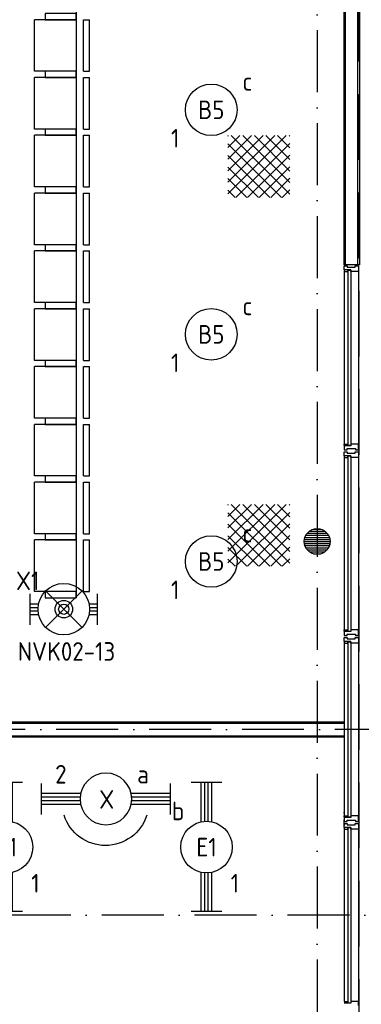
# Model space of a CAD drawing. Header units: millimetres. Extents: x 84333 to 240712, y -2244 to 84291.
# Tile 50 of 87: x 170335 to 173646, y 47914 to 57451. Entities that reach past the tile are written whole.
import ezdxf
from ezdxf.enums import TextEntityAlignment as Align

# ---------------------------------------------------------------- set-up
doc = ezdxf.new("R2010")
doc.units = ezdxf.units.MM
doc.header["$LTSCALE"] = 100
doc.linetypes.add('DASHDOT', pattern=[9, 6, -1.5, 0, -1.5])
doc.linetypes.add('HIDDEN', pattern=[9.525, 6.35, -3.175])
doc.layers.get('0').update_dxf_attribs({"linetype": 'CONTINUOUS'})
for name, color, linetype in [('AFDELING', 4, 'CONTINUOUS'), ('AL$7----_STRAMIEN', 1, 'DASHDOT'), ('AL22----_BINNENWAND', 7, 'CONTINUOUS'), ('AL28----_KONSTRUKTIE', 3, 'CONTINUOUS'), ('AL31----_BUITENKOZ', 7, 'CONTINUOUS'), ('AL32----_BINNENKOZ', 7, 'CONTINUOUS'), ('ALXAA---_GEWBETON', 12, 'CONTINUOUS'), ('ALXOU---_GLAS', 7, 'CONTINUOUS'), ('EB63101-_ATTRIB', 2, 'CONTINUOUS'), ('EB63501-_ATTRIB', 2, 'CONTINUOUS'), ('EL63101-_LICHT-ARM', 3, 'CONTINUOUS'), ('EL63101-LICHT-ARM', 3, 'CONTINUOUS'), ('EL63501-_NOODVRL-ARM', 3, 'CONTINUOUS'), ('EL6441--_DATACOM', 3, 'CONTINUOUS'), ('LIJN070', 130, 'CONTINUOUS')]:
    doc.layers.add(name, color=color, linetype=linetype)
doc.styles.add('1_8', font='ISO', dxfattribs={"height": 1.8})
doc.styles.add('TECHNIC', font='technic_.ttf')

# ---------------------------------------------------------------- blocks, each defined once
blk = doc.blocks.new('EJ3T20')
at = {"color": 0}
for p, q in [((-6.25, -1.5), (-6.25, 1.5)), ((6.25, -1.5), (6.25, 1.5)), ((-6.25, 0.525), (-2.444, 0.525)), ((-6.25, 0.175), (-2.494, 0.175)), ((2.444, 0.525), (6.25, 0.525)), ((2.494, 0.175), (6.25, 0.175)), ((-6.25, -0.175), (-2.494, -0.175)), ((-6.25, -0.525), (-2.444, -0.525)), ((2.444, -0.525), (6.25, -0.525)), ((2.494, -0.175), (6.25, -0.175))]:
    blk.add_line(p, q, dxfattribs=at)
blk.add_circle((0, 0), 2.5, dxfattribs=at)
at = {"color": 0, "style": '1_8'}
for tag, flags, p in [('SCHAK', 8, (3.5, 2.75)), ('A_CODE', 8, (0, 0)), ('GROEP', 8, (-3.5, -2.75)), ('KAST', 9, (3.5, -2.75))]:
    blk.add_attdef(tag, text='', height=1.8, dxfattribs=dict(at, flags=flags)).set_placement(p, align=Align.MIDDLE)
blk = doc.blocks.new('EJ3T01')
at = {"color": 0}
for p, q in [((-3.25, -1.5), (-3.25, 1.5)), ((-1.768, 1.768), (1.768, -1.768)), ((1.768, 1.768), (-1.768, -1.768)), ((3.25, -1.5), (3.25, 1.5)), ((-3.25, 0.525), (-2.444, 0.525)), ((-3.25, 0.175), (-2.494, 0.175)), ((2.444, 0.525), (3.25, 0.525)), ((2.494, 0.175), (3.25, 0.175)), ((-3.25, -0.175), (-2.494, -0.175)), ((-3.25, -0.525), (-2.444, -0.525)), ((2.444, -0.525), (3.25, -0.525)), ((2.494, -0.175), (3.25, -0.175))]:
    blk.add_line(p, q, dxfattribs=at)
at = {"color": 6}
blk.add_lwpolyline([(1.768, -1.768), (1.75, -1.75)], dxfattribs=at)
at = {"color": 0}
for radius in [2.5, 0.85, 0.5]:
    blk.add_circle((0, 0), radius, dxfattribs=at)
at = {"color": 6, "style": '1_8'}
for tag, flags, p in [('A_CODE', 8, (-3.5, 2.75)), ('SCHAK', 8, (3.5, 2.75)), ('GROEP', 8, (-3.5, -2.75)), ('KAST', 9, (3.5, -2.75))]:
    blk.add_attdef(tag, text='', height=1.8, dxfattribs=dict(at, flags=flags)).set_placement(p, align=Align.MIDDLE)
blk = doc.blocks.new('PENDEL')
at = {"color": 0}
for p, q in [((-6.25, -1.5), (-6.25, 1.5)), ((6.25, -1.5), (6.25, 1.5)), ((-6.25, 0.525), (-2.444, 0.525)), ((-6.25, 0.175), (-2.494, 0.175)), ((2.444, 0.525), (6.25, 0.525)), ((2.494, 0.175), (6.25, 0.175)), ((-6.25, -0.175), (-2.494, -0.175)), ((-6.25, -0.525), (-2.444, -0.525)), ((2.444, -0.525), (6.25, -0.525)), ((2.494, -0.175), (6.25, -0.175))]:
    blk.add_line(p, q, dxfattribs=at)
blk.add_circle((0, 0), 2.5, dxfattribs=at)
at = {"layer": 'EL63101-_LICHT-ARM'}
blk.add_arc((0.043, -0.302), 4.207, 197.6135, 342.3865, dxfattribs=at)
at = {"color": 6, "style": '1_8'}
for tag, flags, p in [('SCHAK', 8, (3.5, 2.75)), ('A_CODE', 8, (0, 0)), ('GROEP', 8, (-3.5, -2.75)), ('KAST', 9, (3.5, -2.75))]:
    blk.add_attdef(tag, text='', height=1.8, dxfattribs=dict(at, flags=flags)).set_placement(p, align=Align.MIDDLE)
at = {"style": '1_8', "flags": 8}
blk.add_attdef('M_CODE', text='', height=3.6, dxfattribs=at).set_placement((0, 0), align=Align.MIDDLE_CENTER)
blk = doc.blocks.new('ES3G00')
at = {"color": 0}
blk.add_circle((0, 0), 2.5, dxfattribs=at)
at = {"color": 0, "style": '1_8'}
for tag, flags, p in [('SCHAK', 8, (3.5, 2.75)), ('A_CODE', 8, (0, 0)), ('GROEP', 8, (-3.5, -2.75)), ('KAST', 9, (3.5, -2.75))]:
    blk.add_attdef(tag, text='', height=1.8, dxfattribs=dict(at, flags=flags)).set_placement(p, align=Align.MIDDLE)
blk = doc.blocks.new('A$C13e6995e')
at = {"layer": 'AL32----_BINNENKOZ'}
h = blk.add_hatch(dxfattribs=at)
h.set_pattern_fill('NET', color=8, scale=25, angle=45, style=0)
h.set_pattern_definition([(45, (100247.96, 32938.49), (-56.1266, 56.1266), []), (135, (100247.96, 32938.49), (-56.1266, -56.1266), [])])
h.paths.add_polyline_path([(88020, 57973.7), (88620, 57973.7), (88620, 58573.7), (88020, 58573.7)])
h = blk.add_hatch(dxfattribs=at)
h.set_pattern_fill('NET', color=8, scale=25, angle=45, style=0)
h.set_pattern_definition([(45, (100247.96, 29365.61), (-56.1266, 56.1266), []), (135, (100247.96, 29365.61), (-56.1266, -56.1266), [])])
h.paths.add_polyline_path([(88020, 54400.8), (88620, 54400.8), (88620, 55000.8), (88020, 55000.8)])
at = {"layer": 'ALXAA---_GEWBETON'}
h = blk.add_hatch(dxfattribs=at)
h.set_pattern_fill('GEWPBET', color=8, scale=100, style=0)
h.set_pattern_definition([(8e-14, (-61415.227, 21096.753), (-3e-14, 20), [])])
edge = h.paths.add_edge_path()
edge.add_arc((88884.9, 54641), 125, 0, 360)
at = {"layer": 'AL$7----_STRAMIEN', "color": 1}
for p, q in [((152663.8, 52820), (49977.9, 52820)), ((152204.4, 51020), (4611.6, 51020))]:
    blk.add_line(p, q, dxfattribs=at)
blk.add_lwpolyline([(88884.9, 79395.1), (88884.9, 40820)], dxfattribs=at)
at = {"layer": 'AL22----_BINNENWAND', "color": 8}
for p, q in [((89144.9, 57320), (89144.8, 68129)), ((89294.8, 68129), (89294.9, 57320)), ((89294.9, 57320), (89144.9, 57320)), ((76312.9, 52895), (89144.9, 52895)), ((89144.9, 52895), (89144.9, 52745)), ((89144.9, 52745), (76312.9, 52745))]:
    blk.add_line(p, q, dxfattribs=at)
at = {"layer": 'AL22----_BINNENWAND', "color": 8, "linetype": 'Continuous'}
for p, q in [((89159.9, 57320), (89159.8, 68129)), ((89279.9, 57320), (89279.8, 68129)), ((76312.9, 52880), (89144.9, 52880)), ((76312.9, 52760), (89144.9, 52760))]:
    blk.add_line(p, q, dxfattribs=at)
at = {"layer": 'AL28----_KONSTRUKTIE', "color": 8}
blk.add_circle((88884.9, 54641), 125, dxfattribs=at)
at = {"layer": 'AL31----_BUITENKOZ', "color": 8, "linetype": 'Continuous'}
for p, q in [((89144.9, 57272), (89144.9, 57311)), ((89144.9, 57311), (89150.9, 57311)), ((89211.9, 57272), (89144.9, 57272)), ((89149.9, 57267), (89144.9, 57267)), ((89144.9, 57267), (89144.9, 57255)), ((89144.9, 57255), (89181.9, 57255)), ((89181.9, 57272), (89149.9, 57272)), ((89149.9, 57272), (89149.9, 57267)), ((89150.9, 57311), (89164.9, 57311)), ((89164.9, 57311), (89164.9, 57311)), ((89164.9, 57311), (89174.4, 57311)), ((89174.4, 57311), (89174.4, 57297)), ((89174.4, 57297), (89254.4, 57297)), ((89181.9, 57255), (89181.9, 57272)), ((89211.9, 57255), (89211.9, 57272)), ((89264.9, 57255), (89211.9, 57255)), ((89254.4, 57297), (89254.4, 57311)), ((89254.4, 57311), (89264.4, 57311)), ((89264.4, 57311), (89264.4, 57311)), ((89264.4, 57311), (89277.9, 57311)), ((89272.9, 57255), (89264.9, 57255)), ((89276.9, 57255), (89272.9, 57255)), ((89283.9, 57255), (89276.9, 57255)), ((89277.9, 57311), (89283.9, 57311)), ((89283.9, 57311), (89283.9, 57292.1)), ((89283.9, 57292.1), (89283.9, 57255)), ((89144.9, 55573), (89144.9, 55585)), ((89144.9, 55585), (89181.9, 55585)), ((89149.9, 55573), (89144.9, 55573)), ((89144.9, 55568), (89144.9, 55529)), ((89211.9, 55568), (89144.9, 55568)), ((89144.9, 55529), (89150.9, 55529)), ((89144.9, 55472), (89144.9, 55511)), ((89144.9, 55511), (89150.9, 55511)), ((89149.9, 55568), (89149.9, 55573)), ((89181.9, 55568), (89149.9, 55568)), ((89150.9, 55529), (89164.9, 55529)), ((89150.9, 55511), (89164.9, 55511)), ((89164.9, 55529), (89164.9, 55529)), ((89164.9, 55529), (89174.9, 55529)), ((89164.9, 55511), (89164.9, 55511)), ((89164.9, 55511), (89174.4, 55511)), ((89174.4, 55511), (89174.4, 55497)), ((89174.9, 55529), (89174.9, 55543)), ((89174.9, 55543), (89254.9, 55543)), ((89181.9, 55585), (89181.9, 55568)), ((89264.9, 55585), (89211.9, 55585)), ((89211.9, 55585), (89211.9, 55568)), ((89254.4, 55497), (89254.4, 55511)), ((89254.4, 55511), (89264.4, 55511)), ((89254.9, 55543), (89254.9, 55529)), ((89254.9, 55529), (89263.9, 55529)), ((89263.9, 55529), (89263.9, 55529)), ((89263.9, 55529), (89277.9, 55529)), ((89264.4, 55511), (89264.4, 55511)), ((89264.4, 55511), (89277.9, 55511)), ((89272.9, 55585), (89264.9, 55585)), ((89276.9, 55585), (89272.9, 55585)), ((89283.9, 55585), (89276.9, 55585)), ((89277.9, 55529), (89283.9, 55529)), ((89277.9, 55511), (89283.9, 55511)), ((89283.9, 55548), (89283.9, 55585)), ((89283.9, 55529), (89283.9, 55548)), ((89283.9, 55511), (89283.9, 55492.1)), ((89211.9, 55472), (89144.9, 55472)), ((89149.9, 55467), (89144.9, 55467)), ((89144.9, 55467), (89144.9, 55455)), ((89144.9, 55455), (89181.9, 55455)), ((89181.9, 55472), (89149.9, 55472)), ((89149.9, 55472), (89149.9, 55467)), ((89174.4, 55497), (89254.4, 55497)), ((89181.9, 55455), (89181.9, 55472)), ((89211.9, 55455), (89211.9, 55472)), ((89264.9, 55455), (89211.9, 55455)), ((89272.9, 55455), (89264.9, 55455)), ((89276.9, 55455), (89272.9, 55455)), ((89283.9, 55455), (89276.9, 55455)), ((89283.9, 55492.1), (89283.9, 55455)), ((89144.9, 53773), (89144.9, 53785)), ((89144.9, 53785), (89181.9, 53785)), ((89149.9, 53773), (89144.9, 53773)), ((89144.9, 53768), (89144.9, 53729)), ((89211.9, 53768), (89144.9, 53768)), ((89144.9, 53729), (89150.9, 53729)), ((89144.9, 53672), (89144.9, 53711)), ((89144.9, 53711), (89150.9, 53711)), ((89149.9, 53768), (89149.9, 53773)), ((89181.9, 53768), (89149.9, 53768)), ((89150.9, 53729), (89164.9, 53729)), ((89150.9, 53711), (89164.9, 53711)), ((89164.9, 53729), (89164.9, 53729)), ((89164.9, 53729), (89174.9, 53729)), ((89164.9, 53711), (89164.9, 53711)), ((89164.9, 53711), (89174.4, 53711)), ((89174.4, 53711), (89174.4, 53697)), ((89174.4, 53697), (89254.4, 53697)), ((89174.9, 53729), (89174.9, 53743)), ((89174.9, 53743), (89254.9, 53743)), ((89181.9, 53785), (89181.9, 53768)), ((89264.9, 53785), (89211.9, 53785)), ((89211.9, 53785), (89211.9, 53768)), ((89254.4, 53697), (89254.4, 53711)), ((89254.4, 53711), (89264.4, 53711)), ((89254.9, 53743), (89254.9, 53729)), ((89254.9, 53729), (89263.9, 53729)), ((89263.9, 53729), (89263.9, 53729)), ((89263.9, 53729), (89277.9, 53729)), ((89264.4, 53711), (89264.4, 53711)), ((89264.4, 53711), (89277.9, 53711)), ((89272.9, 53785), (89264.9, 53785)), ((89276.9, 53785), (89272.9, 53785)), ((89283.9, 53785), (89276.9, 53785)), ((89277.9, 53729), (89283.9, 53729)), ((89277.9, 53711), (89283.9, 53711)), ((89283.9, 53748), (89283.9, 53785)), ((89283.9, 53729), (89283.9, 53748)), ((89283.9, 53711), (89283.9, 53692.1)), ((89211.9, 53672), (89144.9, 53672)), ((89149.9, 53667), (89144.9, 53667)), ((89144.9, 53667), (89144.9, 53655)), ((89144.9, 53655), (89181.9, 53655)), ((89181.9, 53672), (89149.9, 53672)), ((89149.9, 53672), (89149.9, 53667)), ((89181.9, 53655), (89181.9, 53672)), ((89211.9, 53655), (89211.9, 53672)), ((89264.9, 53655), (89211.9, 53655)), ((89272.9, 53655), (89264.9, 53655)), ((89276.9, 53655), (89272.9, 53655)), ((89283.9, 53655), (89276.9, 53655)), ((89283.9, 53692.1), (89283.9, 53655)), ((89144.9, 52008.3), (89144.9, 52020.3)), ((89149.9, 52008.3), (89144.9, 52008.3)), ((89144.9, 52003.3), (89144.9, 51964.3)), ((89144.9, 51973), (89144.9, 51985)), ((89144.9, 51985), (89181.9, 51985)), ((89149.9, 52003.3), (89149.9, 52008.3)), ((89181.9, 51985), (89181.9, 51968)), ((89264.9, 51985), (89211.9, 51985)), ((89211.9, 51985), (89211.9, 51968)), ((89272.9, 51985), (89264.9, 51985)), ((89276.9, 51985), (89272.9, 51985)), ((89283.9, 51985), (89276.9, 51985)), ((89283.9, 51948), (89283.9, 51985)), ((89149.9, 51973), (89144.9, 51973)), ((89144.9, 51968), (89144.9, 51929)), ((89211.9, 51968), (89144.9, 51968)), ((89144.9, 51964.3), (89150.9, 51964.3)), ((89144.9, 51907.3), (89144.9, 51946.3)), ((89144.9, 51946.3), (89150.9, 51946.3)), ((89144.9, 51929), (89150.9, 51929)), ((89144.9, 51872), (89144.9, 51911)), ((89144.9, 51911), (89150.9, 51911)), ((89149.9, 51902.3), (89144.9, 51902.3)), ((89144.9, 51902.3), (89144.9, 51890.3)), ((89149.9, 51968), (89149.9, 51973)), ((89181.9, 51968), (89149.9, 51968)), ((89149.9, 51907.3), (89149.9, 51902.3)), ((89150.9, 51929), (89164.9, 51929)), ((89150.9, 51911), (89164.9, 51911)), ((89164.9, 51929), (89164.9, 51929)), ((89164.9, 51929), (89174.9, 51929)), ((89164.9, 51911), (89164.9, 51911)), ((89164.9, 51911), (89174.4, 51911)), ((89174.4, 51911), (89174.4, 51897)), ((89174.4, 51897), (89254.4, 51897)), ((89174.9, 51929), (89174.9, 51943)), ((89174.9, 51943), (89254.9, 51943)), ((89254.4, 51897), (89254.4, 51911)), ((89254.4, 51911), (89264.4, 51911)), ((89254.9, 51943), (89254.9, 51929)), ((89254.9, 51929), (89263.9, 51929)), ((89263.9, 51929), (89263.9, 51929)), ((89263.9, 51929), (89277.9, 51929)), ((89264.4, 51911), (89264.4, 51911)), ((89264.4, 51911), (89277.9, 51911)), ((89277.9, 51929), (89283.9, 51929)), ((89277.9, 51911), (89283.9, 51911)), ((89283.9, 51929), (89283.9, 51948)), ((89283.9, 51911), (89283.9, 51892.1)), ((89283.9, 51892.1), (89283.9, 51855)), ((89211.9, 51872), (89144.9, 51872)), ((89149.9, 51867), (89144.9, 51867)), ((89144.9, 51867), (89144.9, 51855)), ((89144.9, 51855), (89181.9, 51855)), ((89181.9, 51872), (89149.9, 51872)), ((89149.9, 51872), (89149.9, 51867)), ((89181.9, 51855), (89181.9, 51872)), ((89211.9, 51855), (89211.9, 51872)), ((89264.9, 51855), (89211.9, 51855)), ((89272.9, 51855), (89264.9, 51855)), ((89276.9, 51855), (89272.9, 51855)), ((89283.9, 51855), (89276.9, 51855)), ((89144.9, 50185), (89181.9, 50185)), ((89211.9, 50168), (89144.9, 50168)), ((89181.9, 50168), (89149.9, 50168)), ((89181.9, 50185), (89181.9, 50168)), ((89264.9, 50185), (89211.9, 50185)), ((89211.9, 50185), (89211.9, 50168)), ((89272.9, 50185), (89264.9, 50185)), ((89276.9, 50185), (89272.9, 50185)), ((89283.9, 50185), (89276.9, 50185)), ((89283.9, 50148), (89283.9, 50185))]:
    blk.add_line(p, q, dxfattribs=at)
at = {"layer": 'AL31----_BUITENKOZ', "color": 8}
for p, q in [((89144.9, 57255), (89144.9, 55585)), ((89283.9, 57255), (89283.9, 55585)), ((89144.9, 55455), (89144.9, 53785)), ((89283.9, 55455), (89283.9, 53785)), ((89144.9, 53655), (89144.9, 51985)), ((89283.9, 53655), (89283.9, 51985)), ((89144.9, 51855), (89144.9, 50185)), ((89283.9, 51855), (89283.9, 50185))]:
    blk.add_line(p, q, dxfattribs=at)
at = {"layer": 'AL32----_BINNENKOZ', "color": 8}
for p, q in [((86549.7, 65455), (86549.7, 54095)), ((86144.6, 59195.6), (86144.6, 59695.6)), ((86549.7, 59695.6), (86144.6, 59695.6)), ((86549.7, 59695.6), (86549.7, 59195.6)), ((86620.4, 59195.6), (86620.4, 59695.6)), ((86620.4, 59695.6), (86679.8, 59695.6)), ((86679.8, 59195.6), (86679.8, 59695.6)), ((86549.7, 59195.6), (86144.6, 59195.6)), ((86144.6, 58635.6), (86144.6, 59135.6)), ((86549.7, 59135.6), (86144.6, 59135.6)), ((86549.7, 59135.6), (86549.7, 58635.6)), ((86620.4, 59195.6), (86679.8, 59195.6)), ((86620.4, 58635.6), (86620.4, 59135.6)), ((86620.4, 59135.6), (86679.8, 59135.6)), ((86679.8, 58635.6), (86679.8, 59135.6)), ((86549.7, 58635.6), (86144.6, 58635.6)), ((86144.6, 58075.6), (86144.6, 58575.6)), ((86549.7, 58575.6), (86144.6, 58575.6)), ((86549.7, 58575.6), (86549.7, 58075.6)), ((86620.4, 58635.6), (86679.8, 58635.6)), ((86620.4, 58075.6), (86620.4, 58575.6)), ((86620.4, 58575.6), (86679.8, 58575.6)), ((86679.8, 58075.6), (86679.8, 58575.6)), ((86549.7, 58075.6), (86144.6, 58075.6)), ((86144.6, 57515.6), (86144.6, 58015.6)), ((86549.7, 58015.6), (86144.6, 58015.6)), ((86549.7, 58015.6), (86549.7, 57515.6)), ((86620.4, 58075.6), (86679.8, 58075.6)), ((86620.4, 57515.6), (86620.4, 58015.6)), ((86620.4, 58015.6), (86679.8, 58015.6)), ((86679.8, 57515.6), (86679.8, 58015.6)), ((86549.7, 57515.6), (86144.6, 57515.6)), ((86620.4, 57515.6), (86679.8, 57515.6)), ((86144.6, 56955.6), (86144.6, 57455.6)), ((86549.7, 57455.6), (86144.6, 57455.6)), ((86549.7, 57455.6), (86549.7, 56955.6)), ((86620.4, 56955.6), (86620.4, 57455.6)), ((86620.4, 57455.6), (86679.8, 57455.6)), ((86679.8, 56955.6), (86679.8, 57455.6)), ((86549.7, 56955.6), (86144.6, 56955.6)), ((86620.4, 56955.6), (86679.8, 56955.6)), ((86144.6, 56395.6), (86144.6, 56895.6)), ((86549.7, 56895.6), (86144.6, 56895.6)), ((86549.7, 56895.6), (86549.7, 56395.6)), ((86620.4, 56395.6), (86620.4, 56895.6)), ((86620.4, 56895.6), (86679.8, 56895.6)), ((86679.8, 56395.6), (86679.8, 56895.6)), ((86549.7, 56395.6), (86144.6, 56395.6)), ((86620.4, 56395.6), (86679.8, 56395.6)), ((86144.6, 55835.6), (86144.6, 56335.6)), ((86549.7, 56335.6), (86144.6, 56335.6)), ((86549.7, 56335.6), (86549.7, 55835.6)), ((86620.4, 55835.6), (86620.4, 56335.6)), ((86620.4, 56335.6), (86679.8, 56335.6)), ((86679.8, 55835.6), (86679.8, 56335.6)), ((86549.7, 55835.6), (86144.6, 55835.6)), ((86620.4, 55835.6), (86679.8, 55835.6)), ((86144.6, 55275.6), (86144.6, 55775.6)), ((86549.7, 55775.6), (86144.6, 55775.6)), ((86549.7, 55775.6), (86549.7, 55275.6)), ((86620.4, 55275.6), (86620.4, 55775.6)), ((86620.4, 55775.6), (86679.8, 55775.6)), ((86679.8, 55275.6), (86679.8, 55775.6)), ((86549.7, 55275.6), (86144.6, 55275.6)), ((86620.4, 55275.6), (86679.8, 55275.6)), ((86144.6, 54715.6), (86144.6, 55215.6)), ((86549.7, 55215.6), (86144.6, 55215.6)), ((86549.7, 55215.6), (86549.7, 54715.6)), ((86620.4, 54715.6), (86620.4, 55215.6)), ((86620.4, 55215.6), (86679.8, 55215.6)), ((86679.8, 54715.6), (86679.8, 55215.6)), ((86549.7, 54715.6), (86144.6, 54715.6)), ((86144.6, 54155.6), (86144.6, 54655.6)), ((86549.7, 54655.6), (86144.6, 54655.6)), ((86549.7, 54655.6), (86549.7, 54155.6)), ((86620.4, 54715.6), (86679.8, 54715.6)), ((86620.4, 54155.6), (86620.4, 54655.6)), ((86620.4, 54655.6), (86679.8, 54655.6)), ((86679.8, 54155.6), (86679.8, 54655.6)), ((86549.7, 54155.6), (86144.6, 54155.6)), ((86620.4, 54155.6), (86679.8, 54155.6))]:
    blk.add_line(p, q, dxfattribs=at)
for points in [[(86248.6, 59695.6), (86547.5, 59695.6), (86547.5, 59755.6), (86248.6, 59755.6)], [(86248.6, 59135.6), (86547.5, 59135.6), (86547.5, 59195.6), (86248.6, 59195.6)], [(86248.6, 59135.6), (86547.5, 59135.6), (86547.5, 59195.6), (86248.6, 59195.6)], [(86248.6, 58575.6), (86547.5, 58575.6), (86547.5, 58635.6), (86248.6, 58635.6)], [(86248.6, 58575.6), (86547.5, 58575.6), (86547.5, 58635.6), (86248.6, 58635.6)], [(86248.6, 58015.6), (86547.5, 58015.6), (86547.5, 58075.6), (86248.6, 58075.6)], [(86248.6, 58015.6), (86547.5, 58015.6), (86547.5, 58075.6), (86248.6, 58075.6)], [(86248.6, 57455.6), (86547.5, 57455.6), (86547.5, 57515.6), (86248.6, 57515.6)], [(86248.6, 57455.6), (86547.5, 57455.6), (86547.5, 57515.6), (86248.6, 57515.6)], [(86248.6, 56895.6), (86547.5, 56895.6), (86547.5, 56955.6), (86248.6, 56955.6)], [(86248.6, 56895.6), (86547.5, 56895.6), (86547.5, 56955.6), (86248.6, 56955.6)], [(86248.6, 56335.6), (86547.5, 56335.6), (86547.5, 56395.6), (86248.6, 56395.6)], [(86248.6, 56335.6), (86547.5, 56335.6), (86547.5, 56395.6), (86248.6, 56395.6)], [(86248.6, 55775.6), (86547.5, 55775.6), (86547.5, 55835.6), (86248.6, 55835.6)], [(86248.6, 55775.6), (86547.5, 55775.6), (86547.5, 55835.6), (86248.6, 55835.6)], [(86248.6, 55215.6), (86547.5, 55215.6), (86547.5, 55275.6), (86248.6, 55275.6)], [(86248.6, 55215.6), (86547.5, 55215.6), (86547.5, 55275.6), (86248.6, 55275.6)], [(86248.6, 54655.6), (86547.5, 54655.6), (86547.5, 54715.6), (86248.6, 54715.6)], [(86248.6, 54655.6), (86547.5, 54655.6), (86547.5, 54715.6), (86248.6, 54715.6)], [(86248.6, 54095.6), (86547.5, 54095.6), (86547.5, 54155.6), (86248.6, 54155.6)]]:
    blk.add_lwpolyline(points, close=True, dxfattribs=at)
at = {"layer": 'ALXOU---_GLAS', "color": 8}
for p, q in [((89183.9, 55570), (89183.9, 57270)), ((89183.9, 57270), (89209.9, 57270)), ((89209.9, 57270), (89209.9, 55570)), ((89209.9, 55570), (89183.9, 55570)), ((89183.9, 53770), (89183.9, 55470)), ((89183.9, 55470), (89209.9, 55470)), ((89209.9, 55470), (89209.9, 53770)), ((89209.9, 53770), (89183.9, 53770)), ((89183.9, 51970), (89183.9, 53670)), ((89183.9, 53670), (89209.9, 53670)), ((89209.9, 53670), (89209.9, 51970)), ((89209.9, 51970), (89183.9, 51970)), ((89183.9, 50170), (89183.9, 51870)), ((89183.9, 51870), (89209.9, 51870)), ((89209.9, 51870), (89209.9, 50170)), ((89209.9, 50170), (89183.9, 50170))]:
    blk.add_line(p, q, dxfattribs=at)
at = {"layer": 'AFDELING', "color": 8, "style": 'TECHNIC'}
for p in [(92219.2, 54467.7), (58038, 41625.4), (88107.6, 41443.8)]:
    blk.add_attdef('VIDE', text='', height=500, dxfattribs=at).set_placement(p, align=Align.CENTER)
blk.add_attdef('VIDE', text='', height=500, rotation=90, dxfattribs=at).set_placement((75128.7, 25766.1), align=Align.CENTER)

msp = doc.modelspace()

# ---------------------------------------------------------------- linework, layer by layer
at = {"layer": 'LIJN070', "linetype": 'HIDDEN'}
msp.add_line((173624.2, 34187), (173624.2, 78025), dxfattribs=at)

# ---------------------------------------------------------------- block references
at = {"layer": 'EL63101-_LICHT-ARM'}
ref = msp.add_blockref('ES3G00', (172191.3, 56578.3), dxfattribs=dict(at, xscale=100, yscale=100, zscale=100))
ref.add_attrib('A_CODE', 'B5', dxfattribs={"layer": 'EB63101-_ATTRIB', "color": 1, "height": 180, "style": '1_8', "flags": 8}).set_placement((172191.3, 56578.3), align=Align.MIDDLE)
ref.add_attrib('GROEP', '1', dxfattribs={"layer": 'EB63101-_ATTRIB', "color": 1, "height": 180, "style": '1_8', "flags": 8}).set_placement((171841.3, 56303.3), align=Align.MIDDLE)
ref.add_attrib('SCHAK', 'c', dxfattribs={"layer": 'EB63101-_ATTRIB', "color": 1, "height": 180, "style": '1_8', "flags": 8}).set_placement((172541.3, 56853.3), align=Align.MIDDLE)
ref = msp.add_blockref('ES3G00', (172191.3, 54403.3), dxfattribs=dict(at, xscale=100, yscale=100, zscale=100))
ref.add_attrib('A_CODE', 'B5', dxfattribs={"layer": 'EB63101-_ATTRIB', "color": 1, "height": 180, "style": '1_8', "flags": 8}).set_placement((172191.3, 54403.3), align=Align.MIDDLE)
ref.add_attrib('GROEP', '1', dxfattribs={"layer": 'EB63101-_ATTRIB', "color": 1, "height": 180, "style": '1_8', "flags": 8}).set_placement((171841.3, 54128.3), align=Align.MIDDLE)
ref.add_attrib('SCHAK', 'c', dxfattribs={"layer": 'EB63101-_ATTRIB', "color": 1, "height": 180, "style": '1_8', "flags": 8}).set_placement((172541.3, 54678.3), align=Align.MIDDLE)
ref = msp.add_blockref('ES3G00', (172191.3, 52203.3), dxfattribs=dict(at, xscale=100, yscale=100, zscale=100))
ref.add_attrib('A_CODE', 'B5', dxfattribs={"layer": 'EB63101-_ATTRIB', "color": 1, "height": 180, "style": '1_8', "flags": 8}).set_placement((172191.3, 52203.3), align=Align.MIDDLE)
ref.add_attrib('GROEP', '1', dxfattribs={"layer": 'EB63101-_ATTRIB', "color": 1, "height": 180, "style": '1_8', "flags": 8}).set_placement((171841.3, 51928.3), align=Align.MIDDLE)
ref.add_attrib('SCHAK', 'c', dxfattribs={"layer": 'EB63101-_ATTRIB', "color": 1, "height": 180, "style": '1_8', "flags": 8}).set_placement((172541.3, 52478.3), align=Align.MIDDLE)
ref = msp.add_blockref('EJ3T20', (170212.2, 49436.7, 3900), dxfattribs=dict(at, xscale=100, yscale=100, zscale=100, rotation=90))
ref.add_attrib('A_CODE', 'E1', dxfattribs={"layer": '0', "color": 10, "height": 180, "style": '1_8', "flags": 8}).set_placement((170212.2, 49436.7, 3900), align=Align.MIDDLE)
ref.add_attrib('GROEP', '1', dxfattribs={"layer": '0', "color": 10, "height": 180, "style": '1_8', "flags": 8}).set_placement((170487.2, 49086.7, 3900), align=Align.MIDDLE)
ref.add_attrib('SCHAK', 'b', dxfattribs={"layer": '0', "color": 10, "height": 180, "style": '1_8', "flags": 8}).set_placement((169937.2, 49786.7, 3900), align=Align.MIDDLE)
ref = msp.add_blockref('EJ3T20', (172145.1, 49436.7, 3900), dxfattribs=dict(at, xscale=100, yscale=100, zscale=100, rotation=90))
ref.add_attrib('A_CODE', 'E1', dxfattribs={"layer": '0', "color": 10, "height": 180, "style": '1_8', "flags": 8}).set_placement((172145.1, 49436.7, 3900), align=Align.MIDDLE)
ref.add_attrib('GROEP', '1', dxfattribs={"layer": '0', "color": 10, "height": 180, "style": '1_8', "flags": 8}).set_placement((172420.1, 49086.7, 3900), align=Align.MIDDLE)
ref.add_attrib('SCHAK', 'b', dxfattribs={"layer": '0', "color": 10, "height": 180, "style": '1_8', "flags": 8}).set_placement((171870.1, 49786.7, 3900), align=Align.MIDDLE)
at = {"layer": 'EL63101-LICHT-ARM'}
ref = msp.add_blockref('PENDEL', (171170.4, 49903.1), dxfattribs=dict(at, xscale=-100, yscale=100, zscale=100))
ref.add_attrib('SCHAK', 'a', dxfattribs={"layer": 'EB63101-_ATTRIB', "color": 1, "height": 180, "style": '1_8', "flags": 8}).set_placement((171529.8, 50143.1), align=Align.MIDDLE)
ref.add_attrib('GROEP', '2', dxfattribs={"layer": 'EB63101-_ATTRIB', "color": 1, "height": 180, "style": '1_8', "flags": 8}).set_placement((170733.8, 50142.3), align=Align.MIDDLE)
ref.add_attrib('A_CODE', 'X', dxfattribs={"layer": 'EB63101-_ATTRIB', "color": 1, "height": 180, "style": '1_8', "flags": 8}).set_placement((171178.4, 49898.8), align=Align.MIDDLE)
at = {"layer": 'EL63501-_NOODVRL-ARM'}
ref = msp.add_blockref('EJ3T01', (170762.2, 51741.2), dxfattribs=dict(at, xscale=100, yscale=100, zscale=100))
ref.add_attrib('A_CODE', 'X1', dxfattribs={"layer": 'EB63501-_ATTRIB', "color": 1, "height": 180, "style": '1_8', "flags": 8}).set_placement((170412.2, 52016.2), align=Align.MIDDLE)
ref.add_attrib('GROEP', 'NVK02-13', dxfattribs={"layer": 'EB63501-_ATTRIB', "color": 1, "height": 180, "style": '1_8', "flags": 8}).set_placement((170788, 51331.8), align=Align.MIDDLE)
at = {"layer": 'EL6441--_DATACOM'}
msp.add_blockref('A$C13e6995e', (84333, -2244.2), dxfattribs=at)

doc.saveas('drawing.dxf')
